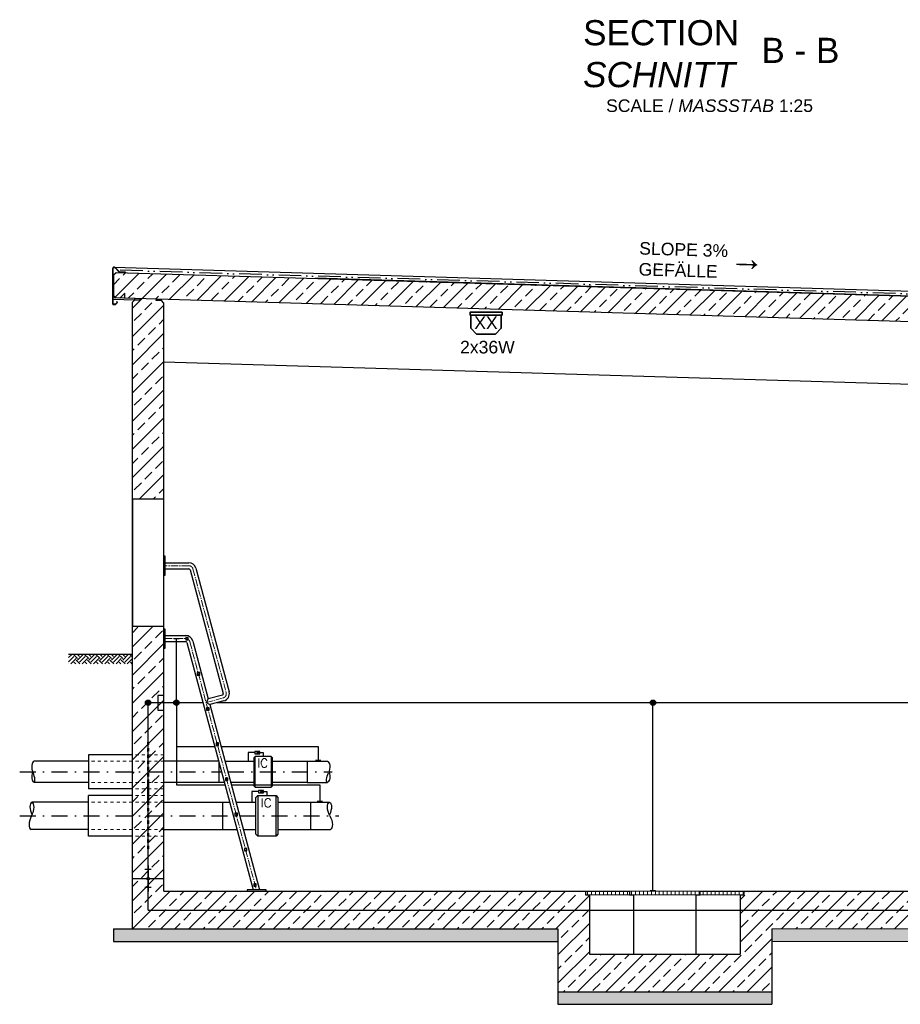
# Model space of a CAD drawing. Header units: millimetres. Extents: x -34778 to 7823654, y -4566 to 50989.
# Tile 23 of 29: x -897 to 6108, y 31440 to 39276. Entities that reach past the tile are written whole.
import ezdxf

# ---------------------------------------------------------------- set-up
doc = ezdxf.new("R2010")
doc.units = ezdxf.units.MM
for name, pattern in [('ACAD_ISO12W100', [21, 12, -3, 0, -3, 0, -3]), ('DASHDOT', [25.4, 12.7, -6.35, 0, -6.35]), ('JIS_02_1.0', [2, 1, -1]), ('MITTE2', [28.575, 19.05, -3.175, 3.175, -3.175])]:
    doc.linetypes.add(name, pattern=pattern)
for name, color, linetype, lineweight in [('Beleuchtung', 5, 'ACAD_ISO12W100', 35), ('Bemaßung', 7, 'Continuous', 9), ('verz. Bandstahl 30x3_5mm auf Putz', 1, 'GRENZE1', 35), ('verz. Bandstahl 30x3_5mm im Beton', 5, 'GRENZE1', 35), ('verz. Rundstahl 8mm', 6, 'ACAD_ISO12W100', 35)]:
    doc.layers.add(name, color=color, linetype=linetype, lineweight=lineweight)
for name, color, linetype in [('Beschriftung', 7, 'Continuous'), ('P-MU150AUSL', 7, 'Continuous'), ('P-MU200AUSL', 7, 'Continuous'), ('P-MU200EINL', 7, 'Continuous')]:
    doc.layers.add(name, color=color, linetype=linetype)
doc.styles.add('LBB3.5M1000', font='isocp.shx', dxfattribs={"height": 3.5})
doc.styles.add('ROMANS', font='ROMANS', dxfattribs={"height": 0.2})
doc.linetypes.add('GRENZE1', pattern='A,6.35,-2.54,[133,ltypeshp.shx,S=2.54,R=0,X=-2.54,Y=0],-2.54,25.4', length=36.83)

msp = doc.modelspace()

# ---------------------------------------------------------------- hatches: boundary and pattern name
at = {"lineweight": 5}
h = msp.add_hatch(dxfattribs=at)
h.set_pattern_fill('ANSI33', color=256, scale=25)
h.set_pattern_definition([(45, (6100, 37018.29), (-112.2532, 112.2532), []), (45, (6212.25, 37018.29), (-112.2532, 112.2532), [79.375, -39.6875])])
h.paths.add_polyline_path([(-150, 37242.661), (-130.009, 37262.061), (10879.942, 36931.763), (10899.933, 36911.163), (10899.933, 36750.425), (10879.942, 36731.024), (10850, 36731.923), (10810, 36773.123), (10810, 36733.123), (-130.009, 37061.323), (-150, 37081.923)])
h = msp.add_hatch(dxfattribs=at)
h.set_pattern_fill('ANSI33', color=256, scale=25)
h.set_pattern_definition([(45, (5375, 34272.02), (-112.253, 112.253), []), (45, (5487.25, 34272.02), (-112.253, 112.253), [79.375, -39.6875])])
h.paths.add_polyline_path([(0, 35460.423), (250, 35460.423), (250, 37019.923), (230.009, 37040.522), (190.027, 37041.722), (190.327, 37051.713), (60.273, 37055.615), (59.973, 37045.624), (19.991, 37046.823), (0, 37027.423)])
h.paths.add_polyline_path([(250, 34450.423), (0, 34450.423), (0, 32040.423), (3385, 32040.423), (3385, 31540.423), (5085, 31540.423), (5085, 32040.423), (10750, 32040.423), (10750, 36704.923), (10730.009, 36725.522), (10690.027, 36726.722), (10690.327, 36736.713), (10560.273, 36740.615), (10559.973, 36730.624), (10519.991, 36731.823), (10500, 36712.423), (10500, 32340.423), (4865, 32340.423), (4865, 32310.423), (4835, 32310.423), (4835, 31840.423), (3635, 31840.423), (3635, 32310.423), (3605, 32310.423), (3605, 32340.423), (250, 32340.423)])
h = msp.add_hatch(dxfattribs=at)
h.set_pattern_fill('EARTH', color=256, scale=10, angle=45)
h.set_pattern_definition([(45, (-17914.69, 58303.24), (7e-15, 89.80256), [63.5, -63.5]), (45, (-17931.53, 58320.075), (7e-15, 89.80256), [63.5, -63.5]), (45, (-17948.37, 58336.913), (7e-15, 89.80256), [63.5, -63.5]), (135, (-17948.37, 58348.14), (-89.80256, 7e-15), [63.5, -63.5]), (135, (-17931.53, 58364.977), (-89.80256, 7e-15), [63.5, -63.5]), (135, (-17914.69, 58381.815), (-89.80256, 7e-15), [63.5, -63.5])])
h.paths.add_polyline_path([(-507.697, 34226.923), (-3.429, 34226.923), (-3.429, 34149.58), (-507.697, 34149.58)])
h = msp.add_hatch(color=256)
h.dxf.hatch_style = 1
h.paths.add_polyline_path([(987.002, 33443.541), (996.374, 33438.131), (996.374, 33448.952)])
h = msp.add_hatch(color=256)
h.dxf.hatch_style = 1
h.paths.add_polyline_path([(1017.002, 33133.041), (1026.374, 33127.631), (1026.374, 33138.452)])
at = {"layer": 'Beschriftung', "lineweight": 18}
h = msp.add_hatch(dxfattribs=at)
h.set_pattern_fill('ANSI31', color=256, scale=10, angle=45)
h.set_pattern_definition([(90, (-3e-11, 64583.57), (-31.75, 5e-15), [])])
h.paths.add_polyline_path([(3606, 32310.423), (4864, 32310.423), (4864, 32340.423), (3606, 32340.423)])
at = {"layer": 'Beschriftung', "lineweight": 5}
h = msp.add_hatch(dxfattribs=at)
h.set_pattern_fill('BETON_UNBEWEHRT', color=256, scale=200, angle=90, pattern_type=2)
h.set_pattern_definition([(135, (-3e-11, 77202.46), (-35.35534, -35.35534), [25, -12.5])])
h.paths.add_polyline_path([(3385, 32040.423), (-150, 32040.423), (-150, 31940.423), (3385, 31940.423)])
h.paths.add_polyline_path([(5085, 31540.423), (3385, 31540.423), (3385, 31440.423), (5085, 31440.423)])
h.paths.add_polyline_path([(10900, 32040.423), (5085, 32040.423), (5085, 31940.423), (10900, 31940.423)])
at = {"layer": 'verz. Bandstahl 30x3_5mm auf Putz', "lineweight": -3}
h = msp.add_hatch(color=256, dxfattribs=at)
h.dxf.hatch_style = 1
edge = h.paths.add_edge_path()
edge.add_arc((350, 33840.423), 21.435, 0, 360)
h = msp.add_hatch(color=256, dxfattribs=at)
h.dxf.hatch_style = 1
edge = h.paths.add_edge_path()
edge.add_arc((4140.358, 33840.423), 21.435, 180, 540, ccw=False)
at = {"layer": 'verz. Bandstahl 30x3_5mm im Beton', "lineweight": -3, "ltscale": 20}
h = msp.add_hatch(color=256, dxfattribs=at)
h.dxf.hatch_style = 1
edge = h.paths.add_edge_path()
edge.add_arc((125, 33840.423), 21.435, 0, 360)

# ---------------------------------------------------------------- linework, layer by layer
for p, q in [((-144.641, 37306.173), (12349.933, 36932.235)), ((-130.009, 37262.061), (-150, 37242.661)), ((-150, 37242.661), (-150, 37081.923)), ((12329.942, 36888.263), (-130.009, 37262.061)), ((1456.5, 37221.469), (12349.933, 36890.125)), ((12349.933, 36888.128), (1456.5, 37219.468)), ((10810, 36733.123), (-155.001, 37062.073)), ((-150, 37081.923), (-130.009, 37061.323)), ((-100.067, 37060.425), (-130.009, 37061.323)), ((-60.067, 37099.225), (-100.067, 37060.425)), ((-60.067, 37059.225), (-60.067, 37099.225)), ((-155.001, 37052.073), (19.991, 37046.823)), ((19.991, 37046.823), (0, 37027.423)), ((0, 32040.423), (0, 37027.423)), ((19.991, 37046.823), (20.291, 37056.814)), ((19.991, 37046.823), (59.973, 37045.624)), ((59.973, 37045.624), (60.273, 37055.615)), ((190.027, 37041.722), (190.327, 37051.713)), ((230.009, 37040.522), (190.027, 37041.722)), ((230.009, 37040.522), (230.309, 37050.513)), ((250, 37019.923), (230.009, 37040.522)), ((250, 32340.423), (250, 37019.923)), ((10500, 36242.423), (250, 36549.923)), ((-507.697, 34226.923), (0, 34226.923)), ((130, 32540.076), (120, 32540.076)), ((130, 32536.556), (120, 32536.556)), ((130, 32533.036), (120, 32533.036)), ((130, 32529.516), (120, 32529.516)), ((130, 32525.996), (120, 32525.996)), ((130, 32522.476), (120, 32522.476)), ((130, 32518.957), (120, 32518.957)), ((125, 32540.423), (125, 32450.775)), ((0, 32440.423), (114.647, 32440.423)), ((150, 32511.917), (100, 32511.917)), ((130, 32515.437), (120, 32515.437)), ((135.353, 32440.423), (250, 32440.423)), ((150, 32368.929), (100, 32368.929)), ((130, 32365.409), (120, 32365.409)), ((130, 32361.889), (120, 32361.889)), ((125, 32430.07), (125, 32340.423)), ((130, 32358.369), (120, 32358.369)), ((130, 32354.849), (120, 32354.849)), ((130, 32351.329), (120, 32351.329)), ((130, 32347.809), (120, 32347.809)), ((130, 32344.289), (120, 32344.289)), ((130, 32340.769), (120, 32340.769)), ((250, 32340.423), (3955, 32340.423)), ((3605, 32340.423), (3605, 32310.423)), ((3605, 32310.423), (3635, 32310.423)), ((3635, 32310.423), (3635, 31840.423)), ((3955, 32340.423), (3955, 32310.423)), ((3955, 32310.423), (3985, 32310.423)), ((3985, 32310.423), (3985, 31840.423)), ((4485, 31840.423), (4485, 32310.423)), ((4485, 32310.423), (4515, 32310.423)), ((4515, 32340.423), (10500, 32340.423)), ((4515, 32310.423), (4515, 32340.423)), ((4835, 32310.423), (4835, 31840.423)), ((4835, 32310.423), (4865, 32310.423)), ((4865, 32310.423), (4865, 32340.423)), ((-150, 32040.423), (3385, 32040.423)), ((-150, 32040.423), (-150, 31940.423)), ((3385, 32040.423), (3385, 31440.423)), ((5085, 32040.423), (5085, 31440.423)), ((-150, 31940.423), (3385, 31940.423)), ((3635, 31840.423), (4835, 31840.423)), ((3385, 31540.423), (5085, 31540.423)), ((3385, 31440.423), (5085, 31440.423))]:
    msp.add_line(p, q)
at = {"linetype": 'MITTE2', "lineweight": 18, "ltscale": 3}
for p, q in [((448.796, 34930.423), (250, 34930.423)), ((481.782, 34905.111), (745.686, 33920.209)), ((260, 34350.423), (423.796, 34350.423)), ((456.782, 34325.111), (985.898, 32350.423)), ((721.538, 33878.384), (586.199, 33842.12))]:
    msp.add_line(p, q, dxfattribs=at)
at = {"linetype": 'JIS_02_1.0', "lineweight": 18, "ltscale": 25}
for p, q in [((250, 33426.923), (0, 33426.923)), ((250, 33374.573), (-350, 33374.573)), ((250, 33206.273), (-350, 33206.273)), ((250, 33153.923), (0, 33153.923)), ((120, 33202.373), (120, 32678.473)), ((130, 33202.373), (120, 33202.373)), ((130, 33202.373), (130, 32678.473)), ((250, 33102.373), (0, 33102.373)), ((250, 33049.973), (-350, 33049.973)), ((250, 32830.873), (-350, 32830.873)), ((250, 32778.473), (0, 32778.473)), ((130, 32678.473), (120, 32678.473))]:
    msp.add_line(p, q, dxfattribs=at)
at = {"lineweight": -3}
for p, q in [((1390, 33374.573), (1550.543, 33374.573)), ((1390, 33206.273), (1550.543, 33206.273)), ((1420, 33049.973), (1567.177, 33049.858)), ((1420, 32830.873), (1574.228, 32830.873))]:
    msp.add_line(p, q, dxfattribs=at)
at = {"lineweight": 5}
for p, q in [((5085, 32040.423), (10900, 32040.423)), ((10900, 31940.423), (5085, 31940.423))]:
    msp.add_line(p, q, dxfattribs=at)
msp.add_lwpolyline([(-120.858, 37025.612), (-135.001, 37011.47), (-155.001, 37011.47), (-155.001, 37294.178, -0.67907867), (-137.721, 37301.034), (-105.023, 37266.314), (-55.046, 37264.814), (-54.986, 37266.813), (-104.135, 37268.288), (-136.265, 37302.405, 0.67907867), (-157.001, 37294.178), (-157.001, 37009.47), (-134.172, 37009.47), (-118.03, 37025.612), (-126.515, 37034.097), (-127.929, 37032.683)], format="xyb", close=True)
for points in [[(0, 34450.423), (250, 34450.423), (250, 35460.423), (0, 35460.423)], [(1013.498, 33434.55), (1013.498, 33452.532), (973.002, 33452.532), (973.002, 33434.55)], [(987.002, 33443.541), (996.374, 33438.131), (996.374, 33448.952)], [(1043.498, 33124.05), (1043.498, 33142.032), (1003.002, 33142.032), (1003.002, 33124.05)], [(1017.002, 33133.041), (1026.374, 33127.631), (1026.374, 33138.452)]]:
    msp.add_lwpolyline(points, close=True)
at = {"linetype": 'JIS_02_1.0', "lineweight": 18, "ltscale": 25}
msp.add_lwpolyline([(130, 33053.923), (130, 33526.923), (120, 33526.923), (120, 33053.923)], close=True, dxfattribs=at)
for points in [[(973.002, 33443.541), (920.726, 33443.541), (920.726, 33374.573), (920.726, 33374.573)], [(993.25, 33443.541), (1040, 33443.541), (1040, 33412.923), (1040, 33412.923)], [(1003.002, 33133.041), (950.726, 33133.041), (950.726, 33049.973), (950.726, 33049.973)], [(1023.25, 33133.041), (1070, 33133.041), (1070, 33102.423), (1070, 33102.423)]]:
    msp.add_lwpolyline(points)
msp.add_circle((125, 32440.423), 10.353)
at = {"linetype": 'MITTE2', "lineweight": 18, "ltscale": 3}
for centre, start, end in [((448.796, 34896.273), 15, 90), ((423.796, 34316.273), 15, 90), ((712.7, 33911.371), 285, 15)]:
    msp.add_arc(centre, 34.15, start, end, dxfattribs=at)
at = {"layer": 'Beleuchtung', "linetype": 'Continuous', "ltscale": 10}
msp.add_line((2933.588, 36925.267), (2691.866, 36925.267), dxfattribs=at)
msp.add_lwpolyline([(2940.049, 36947.51), (2685.405, 36947.51), (2685.405, 36925.267), (2940.049, 36925.267)], close=True, dxfattribs=at)
msp.add_lwpolyline([(2933.588, 36925.267), (2933.588, 36820.422), (2887.39, 36774.224), (2738.064, 36774.224), (2691.866, 36820.422), (2691.866, 36925.267)], dxfattribs=at)
at = {"layer": 'Beschriftung'}
for p, q in [((260, 34954.573), (448.796, 34954.573)), ((260, 34906.273), (448.796, 34906.273)), ((458.455, 34898.861), (722.359, 33913.959)), ((505.109, 34911.362), (769.013, 33926.46)), ((260, 34374.573), (423.796, 34374.573)), ((260, 34326.273), (423.796, 34326.273)), ((433.455, 34318.861), (960.896, 32350.423)), ((480.109, 34331.362), (603.276, 33871.698)), ((603.276, 33871.698), (586.199, 33842.12)), ((715.288, 33901.711), (603.276, 33871.698)), ((727.789, 33855.057), (615.777, 33825.044)), ((586.199, 33842.12), (615.777, 33825.044)), ((615.777, 33825.044), (1010.9, 32350.423))]:
    msp.add_line(p, q, dxfattribs=at)
for points in [[(250, 34855.423), (260, 34855.423), (260, 35005.423), (250, 35005.423)], [(250, 34275.423), (260, 34275.423), (260, 34425.423), (250, 34425.423)], [(423.796, 34340.423), (443.796, 34340.423), (443.796, 34360.423), (423.796, 34360.423)], [(515.026, 34060.423), (535.026, 34060.423), (535.026, 34080.423), (515.026, 34080.423)], [(590.052, 33780.423), (610.052, 33780.423), (610.052, 33800.423), (590.052, 33800.423)], [(665.077, 33500.423), (685.077, 33500.423), (685.077, 33520.423), (665.077, 33520.423)], [(740.103, 33220.423), (760.103, 33220.423), (760.103, 33240.423), (740.103, 33240.423)], [(815.129, 32940.423), (835.129, 32940.423), (835.129, 32960.423), (815.129, 32960.423)], [(890.155, 32660.423), (910.155, 32660.423), (910.155, 32680.423), (890.155, 32680.423)], [(965.18, 32380.423), (985.18, 32380.423), (985.18, 32400.423), (965.18, 32400.423)], [(913.578, 32340.423), (1063.578, 32340.423), (1063.578, 32350.423), (913.578, 32350.423)]]:
    msp.add_lwpolyline(points, close=True, dxfattribs=at)
at = {"layer": 'Beschriftung', "lineweight": 18}
msp.add_lwpolyline([(3606, 32310.423), (4864, 32310.423), (4864, 32340.423), (3606, 32340.423)], close=True, dxfattribs=at)
at = {"layer": 'Beschriftung'}
for centre, radius, start, end in [((448.796, 34896.273), 58.3, 15, 90), ((448.796, 34896.273), 10, 15, 90), ((423.796, 34316.273), 58.3, 15, 90), ((423.796, 34316.273), 10, 15, 90), ((712.7, 33911.371), 58.3, 285, 15), ((712.7, 33911.371), 10, 285, 15)]:
    msp.add_arc(centre, radius, start, end, dxfattribs=at)
at = {"layer": 'P-MU150AUSL', "linetype": 'Continuous', "ltscale": 10}
for p, q in [((0, 33426.923), (-350, 33426.923)), ((-350, 33426.923), (-350, 33153.923)), ((976.5, 33290.423), (976.5, 33412.923)), ((1103.5, 33412.923), (1103.5, 33167.923)), ((-350, 33374.573), (-781.83, 33374.573)), ((686.476, 33374.573), (250, 33374.573)), ((1113.5, 33374.573), (1390, 33374.573)), ((1390, 33374.573), (1390, 33206.273)), ((976.5, 33167.923), (976.5, 33290.423)), ((-350, 33206.273), (-781.83, 33206.273)), ((0, 33153.923), (-350, 33153.923)), ((690, 33206.273), (250, 33206.273)), ((1390, 33206.273), (1113.5, 33206.273)), ((1420, 32830.873), (1420, 33049.973))]:
    msp.add_line(p, q, dxfattribs=at)
for points in [[(966.5, 33290.423), (966.5, 33177.923), (976.5, 33167.923), (1103.5, 33167.923), (1113.5, 33177.923), (1113.5, 33402.923), (1103.5, 33412.923), (976.5, 33412.923), (966.5, 33402.923), (966.5, 33290.423)], [(731.572, 33206.273), (690, 33206.273), (690, 33361.422)], [(736.48, 33374.573), (966.5, 33374.573)], [(964.788, 33206.273), (781.576, 33206.273)]]:
    msp.add_lwpolyline(points, dxfattribs=at)
for centre, major_axis, ratio, start_param, end_param in [((-750.726, 33297.552), (-31.104, 77.02), 0.51427667, 0, 1.57079633), ((-750.726, 33284.065), (-31.104, -77.02), 0.51427667, 4.83132871, 6.28318531), ((-811.599, 33271.913), (29.769, -65.64), 0.32393588, 0, 1.57079633)]:
    msp.add_ellipse(centre, major_axis=major_axis, ratio=ratio, start_param=start_param, end_param=end_param, dxfattribs=at)
at = {"layer": 'P-MU150AUSL', "linetype": 'Continuous', "ltscale": 10, "extrusion": (0, 0, -1)}
for centre, major_axis, ratio, start_param, end_param in [((1519.439, 33297.552), (31.104, 77.02), 0.51427667, 0, 1.57079633), ((1580.312, 33271.913), (-29.769, -65.64), 0.32393588, 0, 1.57079633), ((1519.439, 33284.065), (31.104, -77.02), 0.51427667, 4.83132871, 6.28318531)]:
    msp.add_ellipse(centre, major_axis=major_axis, ratio=ratio, start_param=start_param, end_param=end_param, dxfattribs=at)
at = {"layer": 'P-MU200AUSL', "ltscale": 100}
for p, q in [((0, 33102.373), (-350, 33102.373)), ((-350, 32778.473), (-350, 33102.373)), ((997.5, 33102.423), (997.5, 32940.423)), ((1142.5, 32778.423), (1142.5, 33102.423)), ((250, 33049.973), (658, 33049.973)), ((658, 33049.973), (773.453, 33049.973)), ((720, 32830.873), (720, 33049.973)), ((823.456, 33049.973), (983.228, 33049.973)), ((1157.5, 33049.973), (1420, 33049.973)), ((997.5, 32940.423), (997.5, 32778.423)), ((250, 32830.873), (720, 32830.873)), ((720, 32830.873), (832.16, 32830.873)), ((882.164, 32830.873), (982.5, 32830.873)), ((1157.5, 32830.873), (1420, 32830.873)), ((0, 32778.473), (-350, 32778.473))]:
    msp.add_line(p, q, dxfattribs=at)
msp.add_lwpolyline([(982.5, 32940.423), (982.5, 33087.423), (997.5, 33102.423), (1142.5, 33102.423), (1157.5, 33087.423), (1157.5, 32793.423), (1142.5, 32778.423), (997.5, 32778.423), (982.5, 32793.423), (982.5, 32940.423)], dxfattribs=at)
at = {"layer": 'P-MU200EINL', "linetype": 'DASHDOT', "ltscale": 10}
for p, q in [((-896.614, 33290.423), (709.024, 33290.423)), ((759.028, 33290.423), (1588.083, 33290.423)), ((-896.614, 32940.423), (802.806, 32940.423)), ((852.81, 32940.423), (1642.905, 32940.423))]:
    msp.add_line(p, q, dxfattribs=at)
at = {"layer": 'P-MU200EINL', "linetype": 'Continuous', "ltscale": 10}
for p, q in [((-350, 33049.973), (-798.691, 33049.973)), ((-350, 32830.873), (-805.515, 32830.873))]:
    msp.add_line(p, q, dxfattribs=at)
for centre, major_axis, start_param, end_param in [((-753.312, 32961.682), (-45.153, 88.176), 0, 1.48959212), ((-843.617, 32961.682), (45.153, 88.176), 4.71238898, 6.28318531), ((-760.362, 32919.049), (-45.153, -88.176), 4.71238898, 6.28318531)]:
    msp.add_ellipse(centre, major_axis=major_axis, ratio=0.47209395, start_param=start_param, end_param=end_param, dxfattribs=at)
at = {"layer": 'P-MU200EINL', "linetype": 'Continuous', "ltscale": 10, "extrusion": (0, 0, -1)}
for centre, major_axis, start_param, end_param in [((1612.33, 32961.682), (-45.153, 88.176), 4.71238898, 6.28318531), ((1522.025, 32961.682), (45.153, 88.176), 0, 1.48959212), ((1529.075, 32919.049), (45.153, -88.176), 4.71238898, 6.28318531)]:
    msp.add_ellipse(centre, major_axis=major_axis, ratio=0.47209395, start_param=start_param, end_param=end_param, dxfattribs=at)
at = {"layer": 'verz. Bandstahl 30x3_5mm auf Putz', "lineweight": -3, "ltscale": 5}
for p, q in [((328.565, 34350.423), (371.435, 34350.423)), ((350, 33840.423), (350, 34350.423)), ((561.652, 33840.423), (201.596, 33840.423)), ((350, 33840.423), (350, 33185.999)), ((561.652, 33840.423), (350, 33840.423)), ((9466.394, 33840.423), (673.173, 33840.423)), ((4140.358, 32346.351), (4140.358, 33840.423)), ((350, 33492.872), (654.778, 33492.872)), ((704.782, 33492.872), (1476.819, 33492.872)), ((1476.819, 33492.872), (1476.819, 33382.605)), ((1455.384, 33382.605), (1498.254, 33382.605)), ((350, 33185.999), (737.005, 33185.999)), ((787.008, 33185.999), (1490.749, 33185.999)), ((1490.749, 33185.999), (1490.749, 33058.055)), ((1469.314, 33058.055), (1512.184, 33058.055)), ((4118.923, 32346.351), (4161.793, 32346.351))]:
    msp.add_line(p, q, dxfattribs=at)
for centre in [(350, 33840.423), (4140.358, 33840.423)]:
    msp.add_circle(centre, 21.435, dxfattribs=at)
at = {"layer": 'verz. Bandstahl 30x3_5mm im Beton', "lineweight": -3, "ltscale": 20}
for p, q in [((250, 33898.656), (201.596, 33898.656)), ((201.596, 33898.656), (201.596, 33782.19)), ((201.596, 33840.423), (125, 33840.423)), ((125, 32190.423), (125, 33840.423)), ((201.596, 33782.19), (250, 33782.19)), ((125, 32190.423), (10625, 32190.423))]:
    msp.add_line(p, q, dxfattribs=at)
msp.add_circle((125, 33840.423), 21.435, dxfattribs=at)
at = {"layer": 'verz. Rundstahl 8mm', "lineweight": -3, "ltscale": 15}
for p, q in [((-155.001, 37283.095), (-157.001, 37283.155)), ((12370.284, 36908.536), (-119.833, 37282.04))]:
    msp.add_line(p, q, dxfattribs=at)

# ---------------------------------------------------------------- texts
at = {"layer": 'Beleuchtung', "extrusion": (0, 0, -1), "insert": (2905.54, 36913.893), "char_height": 100, "attachment_point": 1, "text_direction": (-1, 0, 0), "style": 'LBB3.5M1000'}
msp.add_mtext_dynamic_manual_height_columns('{\\fArial|b0|i0|c0|p34;XX}', width=199.19797, gutter_width=17.5, heights=[0], dxfattribs=at)
at = {"layer": 'Beleuchtung', "insert": (2606.182, 36720.014), "char_height": 100, "attachment_point": 1, "style": 'LBB3.5M1000'}
msp.add_mtext_dynamic_manual_height_columns('{\\fArial|b0|i0|c0|p34;2x36W}', width=465.48426, gutter_width=17.5, heights=[0], dxfattribs=at)
at = {"layer": 'Bemaßung', "insert": (4033.195, 37507.134), "char_height": 100, "attachment_point": 1, "rotation": 358.281642, "style": 'LBB3.5M1000'}
msp.add_mtext_dynamic_manual_height_columns('{\\fArial|b0|i0|c0|p34;SLOPE 3%\\PGEFÄLLE }', width=1210.80968, gutter_width=17.5, heights=[0], dxfattribs=at)
at = {"layer": 'Beschriftung', "attachment_point": 1, "style": 'LBB3.5M1000'}
for s, width, heights, insert, char_height in [('{\\fArial|b0|i0|c0|p34;SECTION\\P\\fArial|b0|i1|c0|p34;SCHNITT}', 4349.31819, [0], (3584.595, 39272.067), 200), ('{\\fArial|b0|i0|c0|p34;B - B}', 711.25584, [0], (5002.514, 39131.442), 200), ('{\\fArial|b0|i0|c0|p34;SCALE / \\fArial|b0|i1|c0|p34;MASSSTAB\\fArial|b0|i0|c0|p34; 1:25}', 1683.08418, [132.708], (3767.581, 38641.14), 100)]:
    msp.add_mtext_dynamic_manual_height_columns(s, width=width, gutter_width=17.5, heights=heights, dxfattribs=dict(at, insert=insert, char_height=char_height))
at = {"layer": 'Beschriftung', "extrusion": (0, 0, -1), "insert": (5030.69, 37474.589), "char_height": 200, "attachment_point": 1, "text_direction": (-0.999629, 0.027253, 0), "style": 'LBB3.5M1000'}
msp.add_mtext_dynamic_manual_height_columns('{\\fArial|b0|i0|c134|p34;←}', width=295.07349, gutter_width=17.5, heights=[0], dxfattribs=at)
at = {"layer": 'P-MU200AUSL', "ltscale": 100, "style": 'ROMANS'}
for p in [(992.267, 33325.358), (1020.352, 33008.264)]:
    msp.add_text('IC', height=70, dxfattribs=at).set_placement(p)

doc.saveas('drawing.dxf')
